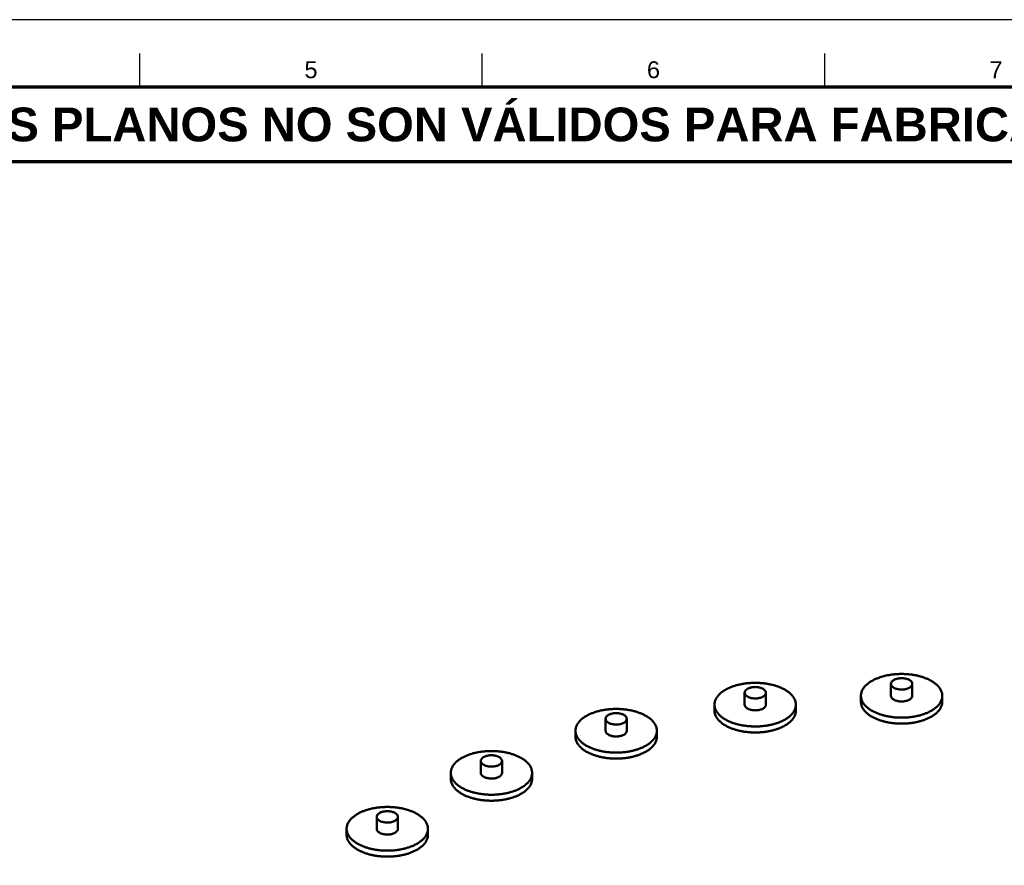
# Model space of a CAD drawing. Header units: millimetres. Extents: x 0 to 841, y 0 to 594.
# Tile 24 of 38: x 205 to 351, y 469 to 594. Entities that reach past the tile are written whole.
import ezdxf
from ezdxf.enums import TextEntityAlignment as Align

# ---------------------------------------------------------------- set-up
doc = ezdxf.new("R2010")
doc.units = ezdxf.units.MM
for name, color, linetype, lineweight in [('FINA', 7, 'CONTINUOUS', 25), ('MARCO', 7, 'CONTINUOUS', 70), ('TXT', 7, 'CONTINUOUS', 25), ('VIS', 7, 'CONTINUOUS', 50)]:
    doc.layers.add(name, color=color, linetype=linetype, lineweight=lineweight)
doc.styles.add('STD', font='LiberationSans-Regular.ttf')
doc.styles.add('STDB', font='LiberationSans-Bold.ttf')

msp = doc.modelspace()

# ---------------------------------------------------------------- linework, layer by layer
at = {"layer": 'FINA'}
for p, q in [((222.75, 584), (222.75, 589)), ((273.44, 584), (273.44, 589)), ((324.12, 584), (324.12, 589))]:
    msp.add_line(p, q, dxfattribs=at)
msp.add_lwpolyline([(0, 0), (841, 0), (841, 594), (0, 594)], close=True, dxfattribs=at)
at = {"layer": 'MARCO'}
for points in [[(20, 10), (831, 10), (831, 584), (20, 584)], [(20, 573), (831, 573), (831, 584), (20, 584)]]:
    msp.add_lwpolyline(points, close=True, dxfattribs=at)
at = {"layer": 'VIS'}
for points in [[(341.52, 493.98), (341.52, 494.1), (341.5, 494.22), (341.48, 494.34), (341.45, 494.45), (341.42, 494.57), (341.37, 494.68), (341.32, 494.79), (341.27, 494.9), (341.21, 495), (341.14, 495.11), (341.07, 495.2), (340.99, 495.3), (340.92, 495.39), (340.83, 495.48), (340.75, 495.56), (340.66, 495.64), (340.57, 495.72), (340.47, 495.8), (340.38, 495.87), (340.28, 495.94), (340.18, 496.01), (340.08, 496.08), (339.97, 496.14), (339.87, 496.2), (339.76, 496.26), (339.66, 496.31), (339.55, 496.37), (339.44, 496.42), (339.33, 496.47), (339.22, 496.52), (339.11, 496.56), (338.99, 496.61), (338.88, 496.65), (338.77, 496.69), (338.65, 496.73), (338.54, 496.77), (338.42, 496.8), (338.31, 496.84), (338.19, 496.87), (338.07, 496.9), (337.96, 496.93), (337.84, 496.96), (337.72, 496.98), (337.6, 497.01), (337.48, 497.03), (337.36, 497.05), (337.24, 497.07), (337.13, 497.09), (337.01, 497.11), (336.89, 497.12), (336.77, 497.14), (336.65, 497.15), (336.53, 497.16), (336.41, 497.17), (336.28, 497.18), (336.16, 497.19), (336.04, 497.2), (335.92, 497.2), (335.8, 497.21), (335.68, 497.21), (335.56, 497.21), (335.44, 497.21), (335.32, 497.21), (335.2, 497.21), (335.08, 497.2), (334.96, 497.2), (334.84, 497.19), (334.72, 497.18), (334.59, 497.17), (334.47, 497.16), (334.35, 497.15), (334.23, 497.14), (334.11, 497.12), (333.99, 497.11), (333.87, 497.09), (333.76, 497.07), (333.64, 497.05), (333.52, 497.03), (333.4, 497.01), (333.28, 496.98), (333.16, 496.96), (333.04, 496.93), (332.93, 496.9), (332.81, 496.87), (332.69, 496.84), (332.58, 496.8), (332.46, 496.77), (332.35, 496.73), (332.23, 496.69), (332.12, 496.65), (332.01, 496.61), (331.89, 496.56), (331.78, 496.52), (331.67, 496.47), (331.56, 496.42), (331.45, 496.37), (331.34, 496.31), (331.24, 496.26), (331.13, 496.2), (331.03, 496.14), (330.92, 496.08), (330.82, 496.01), (330.72, 495.94), (330.62, 495.87), (330.53, 495.8), (330.43, 495.72), (330.34, 495.64), (330.25, 495.56), (330.17, 495.48), (330.08, 495.39), (330.01, 495.3), (329.93, 495.2), (329.86, 495.11), (329.79, 495), (329.73, 494.9), (329.68, 494.79), (329.63, 494.68), (329.58, 494.57), (329.55, 494.45), (329.52, 494.34), (329.5, 494.22), (329.48, 494.1), (329.48, 493.98)], [(319.86, 492.67), (319.85, 492.79), (319.84, 492.91), (319.82, 493.03), (319.79, 493.14), (319.75, 493.26), (319.71, 493.37), (319.66, 493.48), (319.61, 493.59), (319.54, 493.69), (319.48, 493.79), (319.41, 493.89), (319.33, 493.99), (319.25, 494.08), (319.17, 494.17), (319.08, 494.25), (318.99, 494.33), (318.9, 494.41), (318.81, 494.49), (318.71, 494.56), (318.61, 494.63), (318.52, 494.7), (318.41, 494.77), (318.31, 494.83), (318.21, 494.89), (318.1, 494.95), (317.99, 495), (317.89, 495.06), (317.78, 495.11), (317.67, 495.16), (317.56, 495.21), (317.44, 495.25), (317.33, 495.3), (317.22, 495.34), (317.1, 495.38), (316.99, 495.42), (316.87, 495.46), (316.76, 495.49), (316.64, 495.53), (316.53, 495.56), (316.41, 495.59), (316.29, 495.62), (316.17, 495.65), (316.06, 495.67), (315.94, 495.7), (315.82, 495.72), (315.7, 495.74), (315.58, 495.76), (315.46, 495.78), (315.34, 495.8), (315.22, 495.81), (315.1, 495.83), (314.98, 495.84), (314.86, 495.85), (314.74, 495.86), (314.62, 495.87), (314.5, 495.88), (314.38, 495.89), (314.26, 495.89), (314.14, 495.89), (314.02, 495.9), (313.9, 495.9), (313.78, 495.9), (313.66, 495.9), (313.53, 495.89), (313.41, 495.89), (313.29, 495.89), (313.17, 495.88), (313.05, 495.87), (312.93, 495.86), (312.81, 495.85), (312.69, 495.84), (312.57, 495.83), (312.45, 495.81), (312.33, 495.8), (312.21, 495.78), (312.09, 495.76), (311.97, 495.74), (311.85, 495.72), (311.74, 495.7), (311.62, 495.67), (311.5, 495.65), (311.38, 495.62), (311.26, 495.59), (311.15, 495.56), (311.03, 495.53), (310.91, 495.49), (310.8, 495.46), (310.68, 495.42), (310.57, 495.38), (310.46, 495.34), (310.34, 495.3), (310.23, 495.25), (310.12, 495.21), (310.01, 495.16), (309.9, 495.11), (309.79, 495.06), (309.68, 495), (309.57, 494.95), (309.47, 494.89), (309.36, 494.83), (309.26, 494.77), (309.16, 494.7), (309.06, 494.63), (308.96, 494.56), (308.86, 494.49), (308.77, 494.41), (308.68, 494.33), (308.59, 494.25), (308.5, 494.17), (308.42, 494.08), (308.34, 493.99), (308.27, 493.89), (308.2, 493.79), (308.13, 493.69), (308.07, 493.59), (308.01, 493.48), (307.96, 493.37), (307.92, 493.26), (307.88, 493.14), (307.85, 493.03), (307.83, 492.91), (307.82, 492.79), (307.82, 492.67)], [(337.07, 495.74), (337.05, 495.86), (337.01, 495.98), (336.94, 496.08), (336.86, 496.17), (336.77, 496.24), (336.67, 496.31), (336.56, 496.37), (336.45, 496.42), (336.33, 496.46), (336.22, 496.49), (336.1, 496.52), (335.98, 496.55), (335.86, 496.56), (335.74, 496.58), (335.62, 496.58), (335.5, 496.59), (335.38, 496.58), (335.26, 496.58), (335.14, 496.56), (335.02, 496.55), (334.9, 496.52), (334.78, 496.49), (334.67, 496.46), (334.55, 496.42), (334.44, 496.37), (334.33, 496.31), (334.23, 496.24), (334.14, 496.17), (334.06, 496.08), (333.99, 495.98), (333.95, 495.86), (333.93, 495.74)], [(333.93, 495.74), (333.95, 495.62), (333.99, 495.51), (334.06, 495.41), (334.15, 495.32), (334.24, 495.24), (334.35, 495.17), (334.46, 495.11), (334.57, 495.07), (334.69, 495.02), (334.8, 494.99), (334.92, 494.96), (335.05, 494.94), (335.17, 494.92), (335.29, 494.91), (335.41, 494.9), (335.54, 494.9), (335.66, 494.91), (335.78, 494.91), (335.91, 494.93), (336.03, 494.95), (336.15, 494.98), (336.27, 495.01), (336.38, 495.05), (336.5, 495.09), (336.61, 495.15)], [(333.93, 495.74), (333.93, 493.98)], [(336.61, 495.15), (336.72, 495.22), (336.83, 495.29), (336.92, 495.39), (337, 495.49), (337.05, 495.61), (337.07, 495.74)], [(337.07, 495.74), (337.07, 493.98)], [(315.41, 494.43), (315.39, 494.55), (315.35, 494.67), (315.28, 494.77), (315.2, 494.85), (315.1, 494.93), (315, 495), (314.9, 495.06), (314.78, 495.11), (314.67, 495.15), (314.56, 495.18), (314.44, 495.21), (314.32, 495.24), (314.2, 495.25), (314.08, 495.27), (313.96, 495.27), (313.84, 495.28), (313.72, 495.27), (313.59, 495.27), (313.47, 495.25), (313.35, 495.24), (313.24, 495.21), (313.12, 495.18), (313, 495.15), (312.89, 495.11), (312.78, 495.06), (312.67, 495), (312.57, 494.93), (312.48, 494.85), (312.39, 494.77), (312.33, 494.67), (312.28, 494.55), (312.27, 494.43)], [(312.27, 494.43), (312.28, 494.31), (312.33, 494.2), (312.4, 494.1), (312.48, 494.01), (312.58, 493.93), (312.68, 493.86), (312.79, 493.8), (312.91, 493.75), (313.02, 493.71), (313.14, 493.68), (313.26, 493.65), (313.38, 493.63), (313.5, 493.61), (313.63, 493.6), (313.75, 493.59), (313.87, 493.59), (314, 493.59), (314.12, 493.6), (314.24, 493.62), (314.36, 493.64), (314.49, 493.67), (314.6, 493.7), (314.72, 493.74), (314.84, 493.78), (314.95, 493.84)], [(312.27, 494.43), (312.27, 492.67)], [(314.95, 493.84), (315.06, 493.9), (315.17, 493.98), (315.26, 494.08), (315.34, 494.18), (315.39, 494.3), (315.41, 494.43)], [(315.41, 494.43), (315.41, 492.67)], [(307.82, 492.67), (307.82, 492.55), (307.83, 492.43), (307.85, 492.31), (307.88, 492.19), (307.92, 492.07), (307.96, 491.96), (308.01, 491.85), (308.07, 491.74), (308.13, 491.64), (308.2, 491.54), (308.27, 491.44), (308.34, 491.35), (308.42, 491.26), (308.5, 491.17), (308.59, 491.08), (308.68, 491), (308.77, 490.92), (308.86, 490.85), (308.96, 490.77), (309.06, 490.7), (309.16, 490.63), (309.26, 490.57), (309.36, 490.51), (309.47, 490.45), (309.57, 490.39), (309.68, 490.33), (309.79, 490.28), (309.89, 490.22), (310, 490.17), (310.12, 490.13), (310.23, 490.08), (310.34, 490.04), (310.45, 489.99), (310.57, 489.95), (310.68, 489.92), (310.8, 489.88), (310.91, 489.84), (311.03, 489.81), (311.14, 489.78), (311.26, 489.75), (311.38, 489.72), (311.5, 489.69), (311.61, 489.66), (311.73, 489.64), (311.85, 489.62), (311.97, 489.59), (312.09, 489.57), (312.21, 489.56), (312.33, 489.54), (312.45, 489.52), (312.57, 489.51), (312.69, 489.49), (312.81, 489.48), (312.93, 489.47), (313.05, 489.46), (313.17, 489.46), (313.29, 489.45), (313.41, 489.44), (313.53, 489.44), (313.65, 489.44), (313.77, 489.44), (313.89, 489.44), (314.01, 489.44), (314.13, 489.44), (314.25, 489.44), (314.37, 489.45), (314.5, 489.45), (314.62, 489.46), (314.74, 489.47), (314.86, 489.48), (314.98, 489.49), (315.1, 489.51), (315.22, 489.52), (315.34, 489.54), (315.46, 489.55), (315.57, 489.57), (315.69, 489.59), (315.81, 489.61), (315.93, 489.64), (316.05, 489.66), (316.17, 489.69), (316.29, 489.71), (316.4, 489.74), (316.52, 489.77), (316.64, 489.81), (316.75, 489.84), (316.87, 489.87), (316.98, 489.91), (317.1, 489.95), (317.21, 489.99), (317.32, 490.03), (317.44, 490.08), (317.55, 490.12), (317.66, 490.17), (317.77, 490.22), (317.88, 490.27), (317.99, 490.33), (318.09, 490.38)], [(307.82, 492.67), (307.82, 491.78)], [(312.27, 492.67), (312.28, 492.55), (312.33, 492.43), (312.4, 492.33), (312.48, 492.24), (312.58, 492.16), (312.68, 492.1), (312.79, 492.04), (312.91, 491.99), (313.02, 491.95), (313.14, 491.91), (313.26, 491.88), (313.38, 491.86), (313.5, 491.84), (313.63, 491.83), (313.75, 491.83), (313.87, 491.82), (314, 491.83), (314.12, 491.84), (314.24, 491.85), (314.36, 491.87), (314.49, 491.9), (314.6, 491.93), (314.72, 491.97), (314.84, 492.02), (314.95, 492.07)], [(314.95, 492.07), (315.06, 492.14), (315.17, 492.22), (315.26, 492.31), (315.34, 492.42), (315.39, 492.54), (315.41, 492.67)], [(318.09, 490.38), (318.2, 490.44), (318.3, 490.5), (318.41, 490.56), (318.51, 490.63), (318.61, 490.7), (318.71, 490.77), (318.8, 490.84), (318.9, 490.92), (318.99, 491), (319.08, 491.08), (319.17, 491.16), (319.25, 491.25), (319.33, 491.34), (319.4, 491.44), (319.48, 491.54), (319.54, 491.64), (319.6, 491.74), (319.66, 491.85), (319.71, 491.96), (319.75, 492.07), (319.79, 492.19), (319.82, 492.31), (319.84, 492.43), (319.85, 492.55), (319.86, 492.67)], [(319.86, 492.67), (319.86, 491.78)], [(329.48, 493.98), (329.48, 493.86), (329.5, 493.74), (329.52, 493.62), (329.55, 493.5), (329.58, 493.39), (329.63, 493.27), (329.68, 493.16), (329.73, 493.06), (329.79, 492.95), (329.86, 492.85), (329.93, 492.75), (330.01, 492.66), (330.08, 492.57), (330.17, 492.48), (330.25, 492.39), (330.34, 492.31), (330.43, 492.23), (330.53, 492.16), (330.62, 492.08), (330.72, 492.01), (330.82, 491.95), (330.92, 491.88), (331.02, 491.82), (331.13, 491.76), (331.23, 491.7), (331.34, 491.64), (331.45, 491.59), (331.56, 491.54), (331.67, 491.49), (331.78, 491.44), (331.89, 491.39), (332, 491.35), (332.12, 491.3), (332.23, 491.26), (332.34, 491.23), (332.46, 491.19), (332.57, 491.15), (332.69, 491.12), (332.81, 491.09), (332.92, 491.06), (333.04, 491.03), (333.16, 491), (333.28, 490.97), (333.39, 490.95), (333.51, 490.93), (333.63, 490.91), (333.75, 490.89), (333.87, 490.87), (333.99, 490.85), (334.11, 490.83), (334.23, 490.82), (334.35, 490.81), (334.47, 490.79), (334.59, 490.78), (334.71, 490.77), (334.83, 490.77), (334.95, 490.76), (335.07, 490.75), (335.19, 490.75), (335.31, 490.75), (335.43, 490.75), (335.56, 490.75), (335.68, 490.75), (335.8, 490.75), (335.92, 490.75), (336.04, 490.76), (336.16, 490.77), (336.28, 490.77), (336.4, 490.78), (336.52, 490.79), (336.64, 490.8), (336.76, 490.82), (336.88, 490.83), (337, 490.85), (337.12, 490.87), (337.24, 490.88), (337.36, 490.9), (337.48, 490.93), (337.59, 490.95), (337.71, 490.97), (337.83, 491), (337.95, 491.03), (338.07, 491.05), (338.18, 491.08), (338.3, 491.12), (338.42, 491.15), (338.53, 491.19), (338.65, 491.22), (338.76, 491.26), (338.87, 491.3), (338.99, 491.34), (339.1, 491.39), (339.21, 491.43), (339.32, 491.48), (339.43, 491.53), (339.54, 491.58), (339.65, 491.64), (339.76, 491.69)], [(329.48, 493.98), (329.48, 493.09)], [(329.48, 493.09), (329.48, 492.97), (329.5, 492.85), (329.52, 492.73), (329.55, 492.62), (329.58, 492.5), (329.63, 492.39), (329.68, 492.28), (329.73, 492.17), (329.79, 492.07), (329.86, 491.97), (329.93, 491.87), (330.01, 491.78), (330.08, 491.68), (330.17, 491.6), (330.25, 491.51), (330.34, 491.43), (330.43, 491.35), (330.53, 491.27), (330.62, 491.2), (330.72, 491.13), (330.82, 491.06), (330.92, 491), (331.02, 490.93), (331.13, 490.87), (331.23, 490.81), (331.34, 490.76), (331.45, 490.7), (331.56, 490.65), (331.67, 490.6), (331.78, 490.55), (331.89, 490.51), (332, 490.46), (332.12, 490.42), (332.23, 490.38), (332.34, 490.34), (332.46, 490.31), (332.57, 490.27), (332.69, 490.24), (332.81, 490.2), (332.92, 490.17), (333.04, 490.14), (333.16, 490.12), (333.28, 490.09), (333.39, 490.07), (333.51, 490.04), (333.63, 490.02), (333.75, 490), (333.87, 489.98), (333.99, 489.97), (334.11, 489.95), (334.23, 489.94), (334.35, 489.92), (334.47, 489.91), (334.59, 489.9), (334.71, 489.89), (334.83, 489.88), (334.95, 489.88), (335.07, 489.87), (335.19, 489.87), (335.31, 489.86), (335.43, 489.86), (335.56, 489.86), (335.68, 489.86), (335.8, 489.87), (335.92, 489.87), (336.04, 489.88), (336.16, 489.88), (336.28, 489.89), (336.4, 489.9), (336.52, 489.91), (336.64, 489.92), (336.76, 489.93), (336.88, 489.95), (337, 489.96), (337.12, 489.98), (337.24, 490), (337.36, 490.02), (337.48, 490.04), (337.59, 490.06), (337.71, 490.09), (337.83, 490.11), (337.95, 490.14), (338.07, 490.17), (338.18, 490.2), (338.3, 490.23), (338.42, 490.27), (338.53, 490.3), (338.65, 490.34), (338.76, 490.38), (338.87, 490.42), (338.99, 490.46), (339.1, 490.5), (339.21, 490.55), (339.32, 490.6), (339.43, 490.65), (339.54, 490.7), (339.65, 490.75), (339.76, 490.81)], [(333.93, 493.98), (333.95, 493.86), (333.99, 493.74), (334.06, 493.64), (334.15, 493.55), (334.24, 493.47), (334.35, 493.41), (334.46, 493.35), (334.57, 493.3), (334.69, 493.26), (334.8, 493.22), (334.92, 493.19), (335.05, 493.17), (335.17, 493.15), (335.29, 493.14), (335.41, 493.14), (335.54, 493.13), (335.66, 493.14), (335.78, 493.15), (335.91, 493.16), (336.03, 493.18), (336.15, 493.21), (336.27, 493.24), (336.38, 493.28), (336.5, 493.33), (336.61, 493.38)], [(336.61, 493.38), (336.72, 493.45), (336.83, 493.53), (336.92, 493.62), (337, 493.73), (337.05, 493.85), (337.07, 493.98)], [(339.76, 491.69), (339.86, 491.75), (339.97, 491.81), (340.07, 491.87), (340.17, 491.94), (340.27, 492.01), (340.37, 492.08), (340.47, 492.15), (340.56, 492.23), (340.65, 492.31), (340.74, 492.39), (340.83, 492.48), (340.91, 492.56), (340.99, 492.65), (341.07, 492.75), (341.14, 492.85), (341.21, 492.95), (341.27, 493.05), (341.32, 493.16), (341.37, 493.27), (341.42, 493.38), (341.45, 493.5), (341.48, 493.62), (341.5, 493.74), (341.52, 493.86), (341.52, 493.98)], [(339.76, 490.81), (339.86, 490.87), (339.97, 490.93), (340.07, 490.99), (340.17, 491.06), (340.27, 491.13), (340.37, 491.2), (340.47, 491.27), (340.56, 491.35), (340.65, 491.42), (340.74, 491.51), (340.83, 491.59), (340.91, 491.68), (340.99, 491.77), (341.07, 491.87), (341.14, 491.96), (341.21, 492.06), (341.27, 492.17), (341.32, 492.28), (341.37, 492.39), (341.42, 492.5), (341.45, 492.62), (341.48, 492.73), (341.5, 492.85), (341.52, 492.97), (341.52, 493.09)], [(341.52, 493.98), (341.52, 493.09)], [(299.28, 488.8), (299.27, 488.92), (299.26, 489.04), (299.24, 489.16), (299.21, 489.28), (299.18, 489.39), (299.13, 489.51), (299.08, 489.62), (299.03, 489.72), (298.97, 489.83), (298.9, 489.93), (298.83, 490.03), (298.75, 490.12), (298.67, 490.21), (298.59, 490.3), (298.51, 490.39), (298.42, 490.47), (298.33, 490.55), (298.23, 490.62), (298.14, 490.7), (298.04, 490.77), (297.94, 490.83), (297.84, 490.9), (297.73, 490.96), (297.63, 491.02), (297.52, 491.08), (297.42, 491.14), (297.31, 491.19), (297.2, 491.24), (297.09, 491.29), (296.98, 491.34), (296.87, 491.39), (296.75, 491.43), (296.64, 491.48), (296.53, 491.52), (296.41, 491.55), (296.3, 491.59), (296.18, 491.63), (296.07, 491.66), (295.95, 491.69), (295.83, 491.72), (295.71, 491.75), (295.6, 491.78), (295.48, 491.81), (295.36, 491.83), (295.24, 491.85), (295.12, 491.87), (295, 491.89), (294.88, 491.91), (294.77, 491.93), (294.65, 491.95), (294.53, 491.96), (294.41, 491.97), (294.29, 491.99), (294.16, 492), (294.04, 492.01), (293.92, 492.01), (293.8, 492.02), (293.68, 492.03), (293.56, 492.03), (293.44, 492.03), (293.32, 492.03), (293.2, 492.03), (293.08, 492.03), (292.96, 492.03), (292.84, 492.03), (292.72, 492.02), (292.6, 492.01), (292.47, 492.01), (292.35, 492), (292.23, 491.99), (292.11, 491.97), (291.99, 491.96), (291.87, 491.95), (291.75, 491.93), (291.63, 491.91), (291.51, 491.89), (291.4, 491.87), (291.28, 491.85), (291.16, 491.83), (291.04, 491.81), (290.92, 491.78), (290.8, 491.75), (290.69, 491.72), (290.57, 491.69), (290.45, 491.66), (290.34, 491.63), (290.22, 491.59), (290.11, 491.55), (289.99, 491.52), (289.88, 491.48), (289.77, 491.43), (289.65, 491.39), (289.54, 491.34), (289.43, 491.29), (289.32, 491.24), (289.21, 491.19), (289.1, 491.14), (289, 491.08), (288.89, 491.02), (288.79, 490.96), (288.68, 490.9), (288.58, 490.83), (288.48, 490.77), (288.38, 490.7), (288.29, 490.62), (288.19, 490.55), (288.1, 490.47), (288.01, 490.39), (287.93, 490.3), (287.84, 490.21), (287.77, 490.12), (287.69, 490.03), (287.62, 489.93), (287.55, 489.83), (287.49, 489.72), (287.44, 489.62), (287.39, 489.51), (287.34, 489.39), (287.31, 489.28), (287.28, 489.16), (287.26, 489.04), (287.24, 488.92), (287.24, 488.8)], [(294.83, 490.57), (294.81, 490.69), (294.77, 490.8), (294.7, 490.9), (294.62, 490.99), (294.53, 491.07), (294.42, 491.13), (294.32, 491.19), (294.21, 491.24), (294.09, 491.28), (293.98, 491.32), (293.86, 491.35), (293.74, 491.37), (293.62, 491.39), (293.5, 491.4), (293.38, 491.41), (293.26, 491.41), (293.14, 491.41), (293.02, 491.4), (292.9, 491.39), (292.78, 491.37), (292.66, 491.35), (292.54, 491.32), (292.42, 491.28), (292.31, 491.24), (292.2, 491.19), (292.09, 491.13), (291.99, 491.07), (291.9, 490.99), (291.82, 490.9), (291.75, 490.8), (291.71, 490.69), (291.69, 490.57)], [(307.82, 491.78), (307.82, 491.66), (307.83, 491.54), (307.85, 491.42), (307.88, 491.31), (307.92, 491.19), (307.96, 491.08), (308.01, 490.97), (308.07, 490.86), (308.13, 490.76), (308.2, 490.66), (308.27, 490.56), (308.34, 490.46), (308.42, 490.37), (308.5, 490.29), (308.59, 490.2), (308.68, 490.12), (308.77, 490.04), (308.86, 489.96), (308.96, 489.89), (309.06, 489.82), (309.16, 489.75), (309.26, 489.69), (309.36, 489.62), (309.47, 489.56), (309.57, 489.5), (309.68, 489.45), (309.79, 489.39), (309.89, 489.34), (310, 489.29), (310.12, 489.24), (310.23, 489.2), (310.34, 489.15), (310.45, 489.11), (310.57, 489.07), (310.68, 489.03), (310.8, 488.99), (310.91, 488.96), (311.03, 488.93), (311.14, 488.89), (311.26, 488.86), (311.38, 488.83), (311.5, 488.81), (311.61, 488.78), (311.73, 488.76), (311.85, 488.73), (311.97, 488.71), (312.09, 488.69), (312.21, 488.67), (312.33, 488.66), (312.45, 488.64), (312.57, 488.63), (312.69, 488.61), (312.81, 488.6), (312.93, 488.59), (313.05, 488.58), (313.17, 488.57), (313.29, 488.57), (313.41, 488.56), (313.53, 488.56), (313.65, 488.55), (313.77, 488.55), (313.89, 488.55), (314.01, 488.55), (314.13, 488.56), (314.25, 488.56), (314.37, 488.57), (314.5, 488.57), (314.62, 488.58), (314.74, 488.59), (314.86, 488.6), (314.98, 488.61), (315.1, 488.62), (315.22, 488.64), (315.34, 488.65), (315.46, 488.67), (315.57, 488.69), (315.69, 488.71), (315.81, 488.73), (315.93, 488.75), (316.05, 488.78), (316.17, 488.8), (316.29, 488.83), (316.4, 488.86), (316.52, 488.89), (316.64, 488.92), (316.75, 488.96), (316.87, 488.99), (316.98, 489.03), (317.1, 489.07), (317.21, 489.11), (317.32, 489.15), (317.44, 489.19), (317.55, 489.24), (317.66, 489.29), (317.77, 489.34), (317.88, 489.39), (317.99, 489.44), (318.09, 489.5)], [(318.09, 489.5), (318.2, 489.56), (318.3, 489.62), (318.41, 489.68), (318.51, 489.75), (318.61, 489.81), (318.71, 489.89), (318.8, 489.96), (318.9, 490.04), (318.99, 490.11), (319.08, 490.2), (319.17, 490.28), (319.25, 490.37), (319.33, 490.46), (319.4, 490.56), (319.48, 490.65), (319.54, 490.75), (319.6, 490.86), (319.66, 490.97), (319.71, 491.08), (319.75, 491.19), (319.79, 491.31), (319.82, 491.42), (319.84, 491.54), (319.85, 491.66), (319.86, 491.78)], [(291.69, 490.57), (291.71, 490.45), (291.75, 490.33), (291.82, 490.23), (291.91, 490.14), (292, 490.06), (292.11, 490), (292.22, 489.94), (292.33, 489.89), (292.44, 489.85), (292.56, 489.81), (292.68, 489.78), (292.8, 489.76), (292.93, 489.74), (293.05, 489.73), (293.17, 489.73), (293.3, 489.72), (293.42, 489.73), (293.54, 489.74), (293.67, 489.75), (293.79, 489.77), (293.91, 489.8), (294.03, 489.83), (294.14, 489.87), (294.26, 489.92), (294.37, 489.97)], [(291.69, 490.57), (291.69, 488.8)], [(294.37, 489.97), (294.48, 490.04), (294.59, 490.12), (294.68, 490.21), (294.76, 490.32), (294.81, 490.44), (294.83, 490.57)], [(294.83, 490.57), (294.83, 488.8)], [(287.24, 488.8), (287.24, 488.68), (287.26, 488.56), (287.28, 488.44), (287.31, 488.32), (287.34, 488.21), (287.39, 488.1), (287.43, 487.99), (287.49, 487.88), (287.55, 487.78), (287.62, 487.67), (287.69, 487.58), (287.76, 487.48), (287.84, 487.39), (287.93, 487.3), (288.01, 487.22), (288.1, 487.14), (288.19, 487.06), (288.29, 486.98), (288.38, 486.91), (288.48, 486.84), (288.58, 486.77), (288.68, 486.7), (288.78, 486.64), (288.89, 486.58), (288.99, 486.52), (289.1, 486.46), (289.21, 486.41), (289.32, 486.36), (289.43, 486.31), (289.54, 486.26), (289.65, 486.22), (289.76, 486.17), (289.88, 486.13), (289.99, 486.09), (290.1, 486.05), (290.22, 486.01), (290.33, 485.98), (290.45, 485.94), (290.57, 485.91), (290.68, 485.88), (290.8, 485.85), (290.92, 485.82), (291.04, 485.8), (291.15, 485.77), (291.27, 485.75), (291.39, 485.73), (291.51, 485.71), (291.63, 485.69), (291.75, 485.67), (291.87, 485.66), (291.99, 485.64), (292.11, 485.63), (292.23, 485.62), (292.35, 485.61), (292.47, 485.6), (292.59, 485.59), (292.71, 485.58), (292.83, 485.58), (292.95, 485.57), (293.07, 485.57), (293.19, 485.57), (293.31, 485.57), (293.44, 485.57), (293.56, 485.57), (293.68, 485.58), (293.8, 485.58), (293.92, 485.59), (294.04, 485.6), (294.16, 485.61), (294.28, 485.62), (294.4, 485.63), (294.52, 485.64), (294.64, 485.66), (294.76, 485.67), (294.88, 485.69), (295, 485.71), (295.12, 485.73), (295.24, 485.75), (295.35, 485.77), (295.47, 485.8), (295.59, 485.82), (295.71, 485.85), (295.83, 485.88), (295.94, 485.91), (296.06, 485.94), (296.17, 485.97), (296.29, 486.01), (296.41, 486.05), (296.52, 486.08), (296.63, 486.13), (296.75, 486.17), (296.86, 486.21), (296.97, 486.26), (297.08, 486.3), (297.19, 486.35), (297.3, 486.41), (297.41, 486.46), (297.52, 486.52)], [(287.24, 488.8), (287.24, 487.92)], [(291.69, 488.8), (291.71, 488.68), (291.75, 488.57), (291.82, 488.46), (291.91, 488.37), (292, 488.3), (292.11, 488.23), (292.22, 488.17), (292.33, 488.12), (292.44, 488.08), (292.56, 488.05), (292.68, 488.02), (292.8, 487.99), (292.93, 487.98), (293.05, 487.97), (293.17, 487.96), (293.3, 487.96), (293.42, 487.96), (293.54, 487.97), (293.67, 487.99), (293.79, 488.01), (293.91, 488.03), (294.03, 488.07), (294.14, 488.1), (294.26, 488.15), (294.37, 488.21)], [(294.37, 488.21), (294.48, 488.27), (294.59, 488.35), (294.68, 488.44), (294.76, 488.55), (294.81, 488.67), (294.83, 488.8)], [(297.52, 486.52), (297.62, 486.57), (297.73, 486.64), (297.83, 486.7), (297.93, 486.76), (298.03, 486.83), (298.13, 486.9), (298.23, 486.98), (298.32, 487.05), (298.41, 487.13), (298.5, 487.21), (298.59, 487.3), (298.67, 487.39), (298.75, 487.48), (298.83, 487.57), (298.9, 487.67), (298.97, 487.77), (299.03, 487.88), (299.08, 487.98), (299.13, 488.09), (299.18, 488.21), (299.21, 488.32), (299.24, 488.44), (299.26, 488.56), (299.27, 488.68), (299.28, 488.8)], [(299.28, 488.8), (299.28, 487.92)], [(287.24, 487.92), (287.24, 487.8), (287.26, 487.68), (287.28, 487.56), (287.31, 487.44), (287.34, 487.33), (287.39, 487.21), (287.43, 487.1), (287.49, 487), (287.55, 486.89), (287.62, 486.79), (287.69, 486.69), (287.76, 486.6), (287.84, 486.51), (287.93, 486.42), (288.01, 486.33), (288.1, 486.25), (288.19, 486.17), (288.29, 486.1), (288.38, 486.02), (288.48, 485.95), (288.58, 485.89), (288.68, 485.82), (288.78, 485.76), (288.89, 485.7), (288.99, 485.64), (289.1, 485.58), (289.21, 485.53), (289.32, 485.48), (289.43, 485.43), (289.54, 485.38), (289.65, 485.33), (289.76, 485.29), (289.88, 485.25), (289.99, 485.21), (290.1, 485.17), (290.22, 485.13), (290.33, 485.09), (290.45, 485.06), (290.57, 485.03), (290.68, 485), (290.8, 484.97), (290.92, 484.94), (291.04, 484.92), (291.15, 484.89), (291.27, 484.87), (291.39, 484.85), (291.51, 484.83), (291.63, 484.81), (291.75, 484.79), (291.87, 484.77), (291.99, 484.76), (292.11, 484.75), (292.23, 484.73), (292.35, 484.72), (292.47, 484.71), (292.59, 484.71), (292.71, 484.7), (292.83, 484.69), (292.95, 484.69), (293.07, 484.69), (293.19, 484.69), (293.31, 484.69), (293.44, 484.69), (293.56, 484.69), (293.68, 484.69), (293.8, 484.7), (293.92, 484.71), (294.04, 484.71), (294.16, 484.72), (294.28, 484.73), (294.4, 484.74), (294.52, 484.76), (294.64, 484.77), (294.76, 484.79), (294.88, 484.81), (295, 484.82), (295.12, 484.84), (295.24, 484.87), (295.35, 484.89), (295.47, 484.91), (295.59, 484.94), (295.71, 484.97), (295.83, 484.99), (295.94, 485.03), (296.06, 485.06), (296.17, 485.09), (296.29, 485.13), (296.41, 485.16), (296.52, 485.2), (296.63, 485.24), (296.75, 485.28), (296.86, 485.33), (296.97, 485.37), (297.08, 485.42), (297.19, 485.47), (297.3, 485.52), (297.41, 485.58), (297.52, 485.63)], [(297.52, 485.63), (297.62, 485.69), (297.73, 485.75), (297.83, 485.82), (297.93, 485.88), (298.03, 485.95), (298.13, 486.02), (298.23, 486.09), (298.32, 486.17), (298.41, 486.25), (298.5, 486.33), (298.59, 486.42), (298.67, 486.5), (298.75, 486.6), (298.83, 486.69), (298.9, 486.79), (298.97, 486.89), (299.03, 486.99), (299.08, 487.1), (299.13, 487.21), (299.18, 487.32), (299.21, 487.44), (299.24, 487.56), (299.26, 487.68), (299.27, 487.8), (299.28, 487.92)], [(280.82, 482.57), (280.82, 482.69), (280.8, 482.82), (280.78, 482.93), (280.75, 483.05), (280.72, 483.17), (280.67, 483.28), (280.62, 483.39), (280.57, 483.5), (280.51, 483.6), (280.44, 483.7), (280.37, 483.8), (280.29, 483.89), (280.22, 483.99), (280.13, 484.07), (280.05, 484.16), (279.96, 484.24), (279.87, 484.32), (279.77, 484.4), (279.68, 484.47), (279.58, 484.54), (279.48, 484.61), (279.38, 484.67), (279.27, 484.74), (279.17, 484.8), (279.06, 484.86), (278.96, 484.91), (278.85, 484.97), (278.74, 485.02), (278.63, 485.07), (278.52, 485.12), (278.41, 485.16), (278.29, 485.21), (278.18, 485.25), (278.07, 485.29), (277.95, 485.33), (277.84, 485.36), (277.72, 485.4), (277.61, 485.43), (277.49, 485.47), (277.37, 485.5), (277.26, 485.52), (277.14, 485.55), (277.02, 485.58), (276.9, 485.6), (276.78, 485.63), (276.66, 485.65), (276.55, 485.67), (276.43, 485.69), (276.31, 485.7), (276.19, 485.72), (276.07, 485.73), (275.95, 485.75), (275.83, 485.76), (275.71, 485.77), (275.59, 485.78), (275.46, 485.79), (275.34, 485.79), (275.22, 485.8), (275.1, 485.8), (274.98, 485.8), (274.86, 485.81), (274.74, 485.81), (274.62, 485.8), (274.5, 485.8), (274.38, 485.8), (274.26, 485.79), (274.14, 485.79), (274.02, 485.78), (273.9, 485.77), (273.77, 485.76), (273.65, 485.75), (273.53, 485.73), (273.41, 485.72), (273.29, 485.7), (273.18, 485.69), (273.06, 485.67), (272.94, 485.65), (272.82, 485.63), (272.7, 485.6), (272.58, 485.58), (272.46, 485.55), (272.35, 485.52), (272.23, 485.5), (272.11, 485.47), (271.99, 485.43), (271.88, 485.4), (271.76, 485.36), (271.65, 485.33), (271.53, 485.29), (271.42, 485.25), (271.31, 485.21), (271.19, 485.16), (271.08, 485.12), (270.97, 485.07), (270.86, 485.02), (270.75, 484.97), (270.64, 484.91), (270.54, 484.86), (270.43, 484.8), (270.33, 484.74), (270.22, 484.67), (270.12, 484.61), (270.02, 484.54), (269.92, 484.47), (269.83, 484.4), (269.73, 484.32), (269.64, 484.24), (269.55, 484.16), (269.47, 484.07), (269.39, 483.99), (269.31, 483.89), (269.23, 483.8), (269.16, 483.7), (269.09, 483.6), (269.03, 483.5), (268.98, 483.39), (268.93, 483.28), (268.88, 483.17), (268.85, 483.05), (268.82, 482.93), (268.8, 482.82), (268.79, 482.69), (268.78, 482.57)], [(276.37, 484.34), (276.35, 484.46), (276.31, 484.57), (276.24, 484.67), (276.16, 484.76), (276.07, 484.84), (275.97, 484.91), (275.86, 484.96), (275.75, 485.01), (275.64, 485.05), (275.52, 485.09), (275.4, 485.12), (275.28, 485.14), (275.16, 485.16), (275.04, 485.17), (274.92, 485.18), (274.8, 485.18), (274.68, 485.18), (274.56, 485.17), (274.44, 485.16), (274.32, 485.14), (274.2, 485.12), (274.08, 485.09), (273.97, 485.05), (273.85, 485.01), (273.74, 484.96), (273.64, 484.91), (273.53, 484.84), (273.44, 484.76), (273.36, 484.67), (273.29, 484.57), (273.25, 484.46), (273.23, 484.34)], [(273.23, 484.34), (273.25, 484.22), (273.29, 484.1), (273.36, 484), (273.45, 483.91), (273.54, 483.84), (273.65, 483.77), (273.76, 483.71), (273.87, 483.66), (273.99, 483.62), (274.1, 483.58), (274.22, 483.56), (274.35, 483.53), (274.47, 483.52), (274.59, 483.5), (274.71, 483.5), (274.84, 483.5), (274.96, 483.5), (275.08, 483.51), (275.21, 483.53), (275.33, 483.55), (275.45, 483.57), (275.57, 483.61), (275.69, 483.64), (275.8, 483.69), (275.91, 483.74)], [(273.23, 484.34), (273.23, 482.57)], [(275.91, 483.74), (276.02, 483.81), (276.13, 483.89), (276.22, 483.98), (276.3, 484.09), (276.35, 484.21), (276.37, 484.34)], [(276.37, 484.34), (276.37, 482.57)], [(268.78, 482.57), (268.79, 482.45), (268.8, 482.33), (268.82, 482.21), (268.85, 482.1), (268.88, 481.98), (268.93, 481.87), (268.98, 481.76), (269.03, 481.65), (269.09, 481.55), (269.16, 481.45), (269.23, 481.35), (269.31, 481.26), (269.38, 481.16), (269.47, 481.08), (269.55, 480.99), (269.64, 480.91), (269.73, 480.83), (269.83, 480.75), (269.92, 480.68), (270.02, 480.61), (270.12, 480.54), (270.22, 480.48), (270.32, 480.41), (270.43, 480.35), (270.53, 480.29), (270.64, 480.24), (270.75, 480.18), (270.86, 480.13), (270.97, 480.08), (271.08, 480.03), (271.19, 479.99), (271.3, 479.94), (271.42, 479.9), (271.53, 479.86), (271.64, 479.82), (271.76, 479.79), (271.88, 479.75), (271.99, 479.72), (272.11, 479.68), (272.22, 479.65), (272.34, 479.62), (272.46, 479.6), (272.58, 479.57), (272.7, 479.55), (272.81, 479.52), (272.93, 479.5), (273.05, 479.48), (273.17, 479.46), (273.29, 479.45), (273.41, 479.43), (273.53, 479.42), (273.65, 479.4), (273.77, 479.39), (273.89, 479.38), (274.01, 479.37), (274.13, 479.36), (274.25, 479.36), (274.37, 479.35), (274.49, 479.35), (274.61, 479.34), (274.73, 479.34), (274.86, 479.34), (274.98, 479.34), (275.1, 479.35), (275.22, 479.35), (275.34, 479.36), (275.46, 479.36), (275.58, 479.37), (275.7, 479.38), (275.82, 479.39), (275.94, 479.4), (276.06, 479.41), (276.18, 479.43), (276.3, 479.44), (276.42, 479.46), (276.54, 479.48), (276.66, 479.5), (276.78, 479.52), (276.9, 479.54), (277.01, 479.57), (277.13, 479.59), (277.25, 479.62), (277.37, 479.65), (277.48, 479.68), (277.6, 479.71), (277.72, 479.75), (277.83, 479.78), (277.95, 479.82), (278.06, 479.86), (278.17, 479.9), (278.29, 479.94), (278.4, 479.98), (278.51, 480.03), (278.62, 480.08), (278.73, 480.13), (278.84, 480.18), (278.95, 480.23), (279.06, 480.29)], [(268.78, 482.57), (268.78, 481.69)], [(273.23, 482.57), (273.25, 482.45), (273.29, 482.34), (273.36, 482.24), (273.45, 482.15), (273.54, 482.07), (273.65, 482), (273.76, 481.94), (273.87, 481.9), (273.99, 481.85), (274.1, 481.82), (274.22, 481.79), (274.35, 481.77), (274.47, 481.75), (274.59, 481.74), (274.71, 481.73), (274.84, 481.73), (274.96, 481.74), (275.08, 481.74), (275.21, 481.76), (275.33, 481.78), (275.45, 481.81), (275.57, 481.84), (275.69, 481.88), (275.8, 481.92), (275.91, 481.98)], [(275.91, 481.98), (276.02, 482.05), (276.13, 482.12), (276.22, 482.22), (276.3, 482.32), (276.35, 482.44), (276.37, 482.57)], [(279.06, 480.29), (279.16, 480.35), (279.27, 480.41), (279.37, 480.47), (279.47, 480.54), (279.57, 480.6), (279.67, 480.68), (279.77, 480.75), (279.86, 480.83), (279.95, 480.9), (280.04, 480.99), (280.13, 481.07), (280.21, 481.16), (280.29, 481.25), (280.37, 481.35), (280.44, 481.44), (280.51, 481.54), (280.57, 481.65), (280.62, 481.76), (280.67, 481.87), (280.72, 481.98), (280.75, 482.1), (280.78, 482.21), (280.8, 482.33), (280.82, 482.45), (280.82, 482.57)], [(280.82, 482.57), (280.82, 481.69)], [(268.78, 481.69), (268.79, 481.57), (268.8, 481.45), (268.82, 481.33), (268.85, 481.21), (268.88, 481.1), (268.93, 480.99), (268.98, 480.88), (269.03, 480.77), (269.09, 480.66), (269.16, 480.56), (269.23, 480.47), (269.31, 480.37), (269.38, 480.28), (269.47, 480.19), (269.55, 480.11), (269.64, 480.03), (269.73, 479.95), (269.83, 479.87), (269.92, 479.8), (270.02, 479.73), (270.12, 479.66), (270.22, 479.59), (270.32, 479.53), (270.43, 479.47), (270.53, 479.41), (270.64, 479.35), (270.75, 479.3), (270.86, 479.25), (270.97, 479.2), (271.08, 479.15), (271.19, 479.1), (271.3, 479.06), (271.42, 479.02), (271.53, 478.98), (271.64, 478.94), (271.76, 478.9), (271.88, 478.87), (271.99, 478.83), (272.11, 478.8), (272.22, 478.77), (272.34, 478.74), (272.46, 478.71), (272.58, 478.69), (272.7, 478.66), (272.81, 478.64), (272.93, 478.62), (273.05, 478.6), (273.17, 478.58), (273.29, 478.56), (273.41, 478.55), (273.53, 478.53), (273.65, 478.52), (273.77, 478.51), (273.89, 478.5), (274.01, 478.49), (274.13, 478.48), (274.25, 478.47), (274.37, 478.47), (274.49, 478.46), (274.61, 478.46), (274.73, 478.46), (274.86, 478.46), (274.98, 478.46), (275.1, 478.46), (275.22, 478.47), (275.34, 478.47), (275.46, 478.48), (275.58, 478.49), (275.7, 478.5), (275.82, 478.51), (275.94, 478.52), (276.06, 478.53), (276.18, 478.55), (276.3, 478.56), (276.42, 478.58), (276.54, 478.6), (276.66, 478.62), (276.78, 478.64), (276.9, 478.66), (277.01, 478.69), (277.13, 478.71), (277.25, 478.74), (277.37, 478.77), (277.48, 478.8), (277.6, 478.83), (277.72, 478.86), (277.83, 478.9), (277.95, 478.94), (278.06, 478.97), (278.17, 479.01), (278.29, 479.06), (278.4, 479.1), (278.51, 479.15), (278.62, 479.19), (278.73, 479.24), (278.84, 479.3), (278.95, 479.35), (279.06, 479.41)], [(279.06, 479.41), (279.16, 479.46), (279.27, 479.53), (279.37, 479.59), (279.47, 479.65), (279.57, 479.72), (279.67, 479.79), (279.77, 479.87), (279.86, 479.94), (279.95, 480.02), (280.04, 480.1), (280.13, 480.19), (280.21, 480.28), (280.29, 480.37), (280.37, 480.46), (280.44, 480.56), (280.51, 480.66), (280.57, 480.77), (280.62, 480.87), (280.67, 480.98), (280.72, 481.1), (280.75, 481.21), (280.78, 481.33), (280.8, 481.45), (280.82, 481.57), (280.82, 481.69)], [(265.4, 474.3), (265.4, 474.42), (265.39, 474.54), (265.37, 474.66), (265.34, 474.78), (265.3, 474.89), (265.26, 475), (265.21, 475.11), (265.15, 475.22), (265.09, 475.32), (265.03, 475.43), (264.95, 475.52), (264.88, 475.62), (264.8, 475.71), (264.72, 475.8), (264.63, 475.88), (264.54, 475.96), (264.45, 476.04), (264.36, 476.12), (264.26, 476.19), (264.16, 476.26), (264.06, 476.33), (263.96, 476.4), (263.86, 476.46), (263.75, 476.52), (263.65, 476.58), (263.54, 476.64), (263.43, 476.69), (263.32, 476.74), (263.21, 476.79), (263.1, 476.84), (262.99, 476.89), (262.88, 476.93), (262.77, 476.97), (262.65, 477.01), (262.54, 477.05), (262.42, 477.09), (262.31, 477.12), (262.19, 477.16), (262.07, 477.19), (261.96, 477.22), (261.84, 477.25), (261.72, 477.28), (261.61, 477.3), (261.49, 477.33), (261.37, 477.35), (261.25, 477.37), (261.13, 477.39), (261.01, 477.41), (260.89, 477.43), (260.77, 477.44), (260.65, 477.46), (260.53, 477.47), (260.41, 477.48), (260.29, 477.49), (260.17, 477.5), (260.05, 477.51), (259.93, 477.52), (259.81, 477.52), (259.69, 477.53), (259.57, 477.53), (259.45, 477.53), (259.32, 477.53), (259.2, 477.53), (259.08, 477.53), (258.96, 477.52), (258.84, 477.52), (258.72, 477.51), (258.6, 477.5), (258.48, 477.49), (258.36, 477.48), (258.24, 477.47), (258.12, 477.46), (258, 477.44), (257.88, 477.43), (257.76, 477.41), (257.64, 477.39), (257.52, 477.37), (257.4, 477.35), (257.28, 477.33), (257.17, 477.3), (257.05, 477.28), (256.93, 477.25), (256.81, 477.22), (256.7, 477.19), (256.58, 477.16), (256.46, 477.12), (256.35, 477.09), (256.23, 477.05), (256.12, 477.01), (256, 476.97), (255.89, 476.93), (255.78, 476.89), (255.67, 476.84), (255.56, 476.79), (255.45, 476.74), (255.34, 476.69), (255.23, 476.64), (255.12, 476.58), (255.02, 476.52), (254.91, 476.46), (254.81, 476.4), (254.71, 476.33), (254.61, 476.26), (254.51, 476.19), (254.41, 476.12), (254.32, 476.04), (254.23, 475.96), (254.14, 475.88), (254.05, 475.8), (253.97, 475.71), (253.89, 475.62), (253.82, 475.52), (253.74, 475.43), (253.68, 475.32), (253.62, 475.22), (253.56, 475.11), (253.51, 475), (253.47, 474.89), (253.43, 474.78), (253.4, 474.66), (253.38, 474.54), (253.37, 474.42), (253.37, 474.3)], [(260.96, 476.06), (260.94, 476.18), (260.89, 476.3), (260.83, 476.4), (260.75, 476.49), (260.65, 476.56), (260.55, 476.63), (260.44, 476.69), (260.33, 476.74), (260.22, 476.78), (260.1, 476.81), (259.99, 476.84), (259.87, 476.87), (259.75, 476.88), (259.63, 476.9), (259.51, 476.9), (259.39, 476.91), (259.26, 476.9), (259.14, 476.9), (259.02, 476.88), (258.9, 476.87), (258.78, 476.84), (258.67, 476.81), (258.55, 476.78), (258.44, 476.74), (258.33, 476.69), (258.22, 476.63), (258.12, 476.56), (258.03, 476.49), (257.94, 476.4), (257.88, 476.3), (257.83, 476.18), (257.82, 476.06)], [(257.82, 476.06), (257.83, 475.94), (257.88, 475.83), (257.95, 475.73), (258.03, 475.64), (258.13, 475.56), (258.23, 475.49), (258.34, 475.43), (258.45, 475.39), (258.57, 475.34), (258.69, 475.31), (258.81, 475.28), (258.93, 475.26), (259.05, 475.24), (259.18, 475.23), (259.3, 475.22), (259.42, 475.22), (259.55, 475.23), (259.67, 475.23), (259.79, 475.25), (259.91, 475.27), (260.03, 475.3), (260.15, 475.33), (260.27, 475.37), (260.38, 475.41), (260.5, 475.47)], [(257.82, 476.06), (257.82, 474.3)], [(260.5, 475.47), (260.61, 475.54), (260.71, 475.61), (260.81, 475.71), (260.88, 475.81), (260.94, 475.93), (260.96, 476.06)], [(260.96, 476.06), (260.96, 474.3)], [(253.37, 474.3), (253.37, 474.18), (253.38, 474.06), (253.4, 473.94), (253.43, 473.82), (253.47, 473.71), (253.51, 473.59), (253.56, 473.48), (253.62, 473.38), (253.68, 473.27), (253.74, 473.17), (253.82, 473.07), (253.89, 472.98), (253.97, 472.89), (254.05, 472.8), (254.14, 472.71), (254.23, 472.63), (254.32, 472.55), (254.41, 472.48), (254.51, 472.4), (254.61, 472.33), (254.71, 472.27), (254.81, 472.2), (254.91, 472.14), (255.01, 472.08), (255.12, 472.02), (255.23, 471.96), (255.33, 471.91), (255.44, 471.86), (255.55, 471.81), (255.66, 471.76), (255.78, 471.71), (255.89, 471.67), (256, 471.63), (256.12, 471.58), (256.23, 471.55), (256.34, 471.51), (256.46, 471.47), (256.58, 471.44), (256.69, 471.41), (256.81, 471.38), (256.93, 471.35), (257.04, 471.32), (257.16, 471.29), (257.28, 471.27), (257.4, 471.25), (257.52, 471.23), (257.64, 471.21), (257.76, 471.19), (257.88, 471.17), (257.99, 471.15), (258.11, 471.14), (258.23, 471.13), (258.36, 471.11), (258.48, 471.1), (258.6, 471.09), (258.72, 471.09), (258.84, 471.08), (258.96, 471.07), (259.08, 471.07), (259.2, 471.07), (259.32, 471.07), (259.44, 471.07), (259.56, 471.07), (259.68, 471.07), (259.8, 471.07), (259.92, 471.08), (260.04, 471.09), (260.16, 471.09), (260.28, 471.1), (260.4, 471.11), (260.53, 471.12), (260.65, 471.14), (260.76, 471.15), (260.88, 471.17), (261, 471.19), (261.12, 471.2), (261.24, 471.22), (261.36, 471.25), (261.48, 471.27), (261.6, 471.29), (261.72, 471.32), (261.83, 471.35), (261.95, 471.37), (262.07, 471.4), (262.18, 471.44), (262.3, 471.47), (262.42, 471.51), (262.53, 471.54), (262.65, 471.58), (262.76, 471.62), (262.87, 471.66), (262.98, 471.71), (263.1, 471.75), (263.21, 471.8), (263.32, 471.85), (263.43, 471.9), (263.53, 471.96), (263.64, 472.01)], [(253.37, 474.3), (253.37, 473.41)], [(257.82, 474.3), (257.83, 474.18), (257.88, 474.06), (257.95, 473.96), (258.03, 473.87), (258.13, 473.79), (258.23, 473.73), (258.34, 473.67), (258.45, 473.62), (258.57, 473.58), (258.69, 473.54), (258.81, 473.51), (258.93, 473.49), (259.05, 473.47), (259.18, 473.46), (259.3, 473.46), (259.42, 473.45), (259.55, 473.46), (259.67, 473.47), (259.79, 473.48), (259.91, 473.5), (260.03, 473.53), (260.15, 473.56), (260.27, 473.6), (260.38, 473.65), (260.5, 473.7)], [(260.5, 473.7), (260.61, 473.77), (260.71, 473.85), (260.81, 473.94), (260.88, 474.05), (260.94, 474.17), (260.96, 474.3)], [(263.64, 472.01), (263.75, 472.07), (263.85, 472.13), (263.96, 472.19), (264.06, 472.26), (264.16, 472.33), (264.26, 472.4), (264.35, 472.47), (264.45, 472.55), (264.54, 472.63), (264.63, 472.71), (264.71, 472.8), (264.8, 472.88), (264.88, 472.97), (264.95, 473.07), (265.02, 473.17), (265.09, 473.27), (265.15, 473.37), (265.21, 473.48), (265.26, 473.59), (265.3, 473.7), (265.34, 473.82), (265.37, 473.94), (265.39, 474.06), (265.4, 474.18), (265.4, 474.3)], [(265.4, 474.3), (265.4, 473.41)], [(253.37, 473.41), (253.37, 473.29), (253.38, 473.17), (253.4, 473.05), (253.43, 472.94), (253.47, 472.82), (253.51, 472.71), (253.56, 472.6), (253.62, 472.49), (253.68, 472.39), (253.74, 472.29), (253.82, 472.19), (253.89, 472.1), (253.97, 472), (254.05, 471.92), (254.14, 471.83), (254.23, 471.75), (254.32, 471.67), (254.41, 471.59), (254.51, 471.52), (254.61, 471.45), (254.71, 471.38), (254.81, 471.32), (254.91, 471.25), (255.01, 471.19), (255.12, 471.13), (255.23, 471.08), (255.33, 471.02), (255.44, 470.97), (255.55, 470.92), (255.66, 470.87), (255.78, 470.83), (255.89, 470.78), (256, 470.74), (256.12, 470.7), (256.23, 470.66), (256.34, 470.63), (256.46, 470.59), (256.58, 470.56), (256.69, 470.52), (256.81, 470.49), (256.93, 470.46), (257.04, 470.44), (257.16, 470.41), (257.28, 470.39), (257.4, 470.36), (257.52, 470.34), (257.64, 470.32), (257.76, 470.3), (257.88, 470.29), (257.99, 470.27), (258.11, 470.26), (258.23, 470.24), (258.36, 470.23), (258.48, 470.22), (258.6, 470.21), (258.72, 470.2), (258.84, 470.2), (258.96, 470.19), (259.08, 470.19), (259.2, 470.18), (259.32, 470.18), (259.44, 470.18), (259.56, 470.18), (259.68, 470.19), (259.8, 470.19), (259.92, 470.2), (260.04, 470.2), (260.16, 470.21), (260.28, 470.22), (260.4, 470.23), (260.53, 470.24), (260.65, 470.25), (260.76, 470.27), (260.88, 470.28), (261, 470.3), (261.12, 470.32), (261.24, 470.34), (261.36, 470.36), (261.48, 470.38), (261.6, 470.41), (261.72, 470.44), (261.83, 470.46), (261.95, 470.49), (262.07, 470.52), (262.18, 470.55), (262.3, 470.59), (262.42, 470.62), (262.53, 470.66), (262.65, 470.7), (262.76, 470.74), (262.87, 470.78), (262.98, 470.82), (263.1, 470.87), (263.21, 470.92), (263.32, 470.97), (263.43, 471.02), (263.53, 471.07), (263.64, 471.13)], [(263.64, 471.13), (263.75, 471.19), (263.85, 471.25), (263.96, 471.31), (264.06, 471.38), (264.16, 471.45), (264.26, 471.52), (264.35, 471.59), (264.45, 471.67), (264.54, 471.74), (264.63, 471.83), (264.71, 471.91), (264.8, 472), (264.88, 472.09), (264.95, 472.19), (265.02, 472.28), (265.09, 472.39), (265.15, 472.49), (265.21, 472.6), (265.26, 472.71), (265.3, 472.82), (265.34, 472.94), (265.37, 473.05), (265.39, 473.17), (265.4, 473.29), (265.4, 473.41)]]:
    msp.add_lwpolyline(points, dxfattribs=at)

# ---------------------------------------------------------------- texts
at = {"layer": 'TXT'}
for s, height, style, p in [('5', 2.5, 'STD', (248.09, 586.6)), ('6', 2.5, 'STD', (298.78, 586.6)), ('7', 2.5, 'STD', (349.47, 586.6)), ('ESTOS PLANOS NO SON VÁLIDOS PARA FABRICACIÓN HASTA SU REVISIÓN Y APROBACIÓN POR UN INGENIERO CALCULISTA HABILITADO.', 5, 'STDB', (425.5, 578.5))]:
    msp.add_text(s, height=height, dxfattribs=dict(at, style=style)).set_placement(p, align=Align.MIDDLE_CENTER)

doc.saveas('drawing.dxf')
